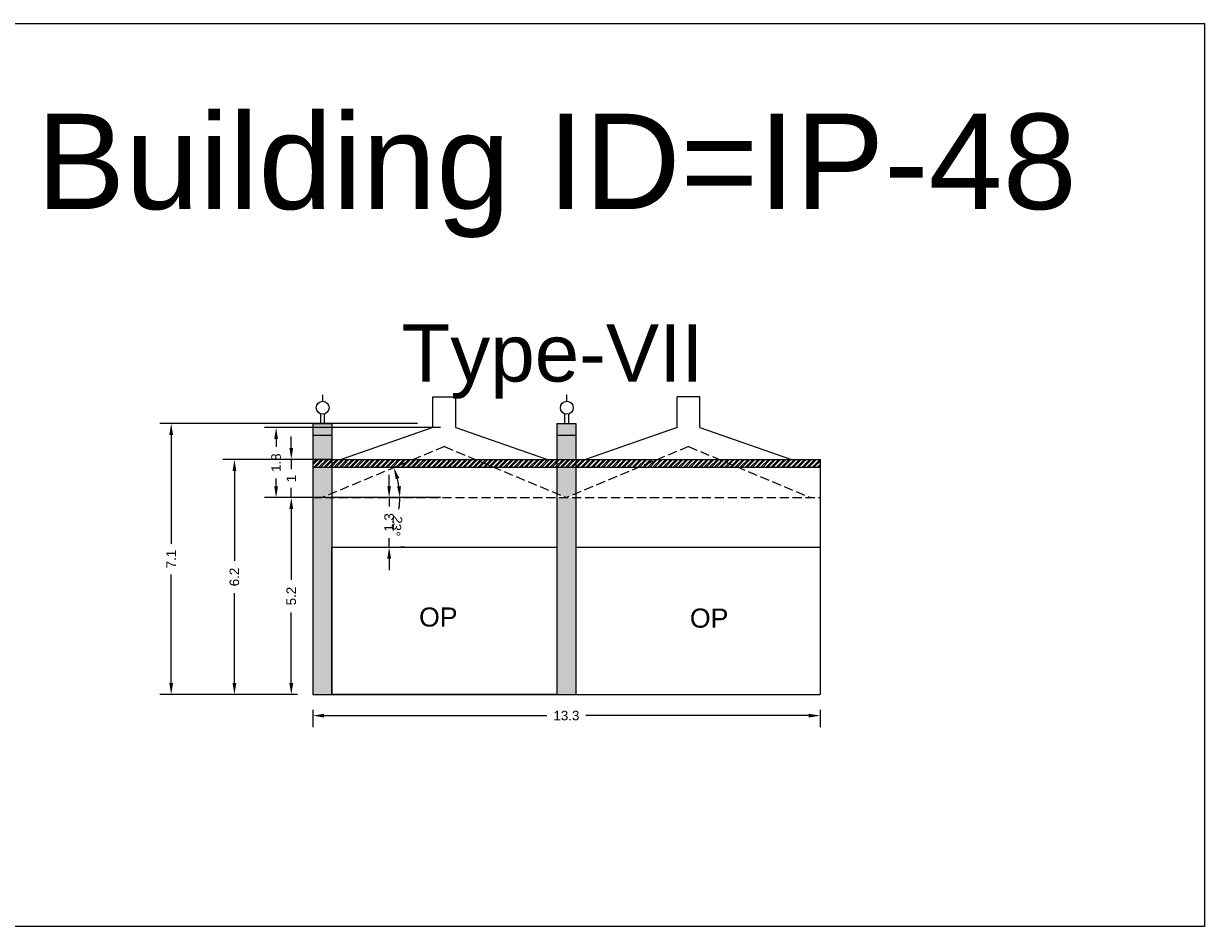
# Model space of a CAD drawing. Header units: metres. Extents: x 3416658 to 3417184, y -6712896 to -6712690.
# Tile 35 of 58: x 3416968 to 3416999, y -6712857 to -6712833. Entities that reach past the tile are written whole.
import ezdxf

# ---------------------------------------------------------------- set-up
doc = ezdxf.new("R2010")
doc.units = ezdxf.units.M
doc.linetypes.add('ACAD_ISO02W100', pattern=[15, 12, -3])
doc.layers.add('Dotted', color=7, linetype='ACAD_ISO02W100', plot=False)
doc.styles.get("Standard").update_dxf_attribs({"font": 'arial.ttf'})
doc.dimstyles.new('ISO-25', dxfattribs={"dimtxt": 0.25, "dimasz": 0.3, "dimexe": 0.3, "dimexo": 0.4, "dimgap": 0.2, "dimtad": 0, "dimdec": 1, "dimdsep": 46, "dimtxsty": 'Standard', "dimcen": 2.5, "dimadec": 0, "dimazin": 0, "dimtfac": 1, "dimtdec": 1, "dimtmove": 0, "dimatfit": 3, "dimfxl": 1, "dimarcsym": 0})

# ---------------------------------------------------------------- blocks, each defined once
blk = doc.blocks.new('*D424')
at = {"color": 0, "lineweight": -2, "transparency": 16777216}
for start, end in [(8.4605, 14.261), (351.5395, 360)]:
    blk.add_arc((3416976.233, -6712845.413), 2.033, start, end, dxfattribs=at)
at = {"color": 0, "transparency": 16777216}
for points in [[(3416978.157, -6712844.928), (3416978.252, -6712844.897), (3416978.109, -6712844.628)], [(3416978.294, -6712845.111), (3416978.195, -6712845.118), (3416978.267, -6712845.413)]]:
    blk.add_solid(points, dxfattribs=at)
at = {"layer": 'Defpoints', "color": 0, "transparency": 16777216}
for p in [(3416979.433, -6712844.073), (3416978.196, -6712844.882), (3416975.983, -6712845.413), (3416976.233, -6712845.413), (3416989.283, -6712845.413)]:
    blk.add_point(p, dxfattribs=at)
at = {"color": 0, "transparency": 16777216, "insert": (3416978.179, -6712846.155), "char_height": 0.25, "attachment_point": 5, "rotation": 261.5395}
blk.add_mtext('23°', dxfattribs=at)
blk = doc.blocks.new('*D425')
at = {"color": 0, "lineweight": -2, "transparency": 16777216}
for p, q in [((3416975.421, -6712844.113), (3416975.421, -6712843.813)), ((3416976.465, -6712844.413), (3416975.121, -6712844.413)), ((3416975.421, -6712844.413), (3416975.421, -6712844.667)), ((3416975.421, -6712845.413), (3416975.421, -6712845.16)), ((3416976.465, -6712845.413), (3416975.121, -6712845.413)), ((3416975.421, -6712845.713), (3416975.421, -6712846.013))]:
    blk.add_line(p, q, dxfattribs=at)
at = {"color": 0, "transparency": 16777216}
for points in [[(3416975.371, -6712844.113), (3416975.471, -6712844.113), (3416975.421, -6712844.413)], [(3416975.371, -6712845.713), (3416975.471, -6712845.713), (3416975.421, -6712845.413)]]:
    blk.add_solid(points, dxfattribs=at)
at = {"layer": 'Defpoints', "color": 0, "transparency": 16777216}
for p in [(3416975.421, -6712844.413), (3416976.865, -6712844.413), (3416976.865, -6712845.413)]:
    blk.add_point(p, dxfattribs=at)
at = {"color": 0, "transparency": 16777216, "insert": (3416975.421, -6712844.913), "char_height": 0.25, "attachment_point": 5, "rotation": 90}
blk.add_mtext('1', dxfattribs=at)
blk = doc.blocks.new('*D426')
at = {"color": 0, "lineweight": -2, "transparency": 16777216}
for p, q in [((3416979.333, -6712843.578), (3416974.723, -6712843.578)), ((3416975.023, -6712843.878), (3416975.023, -6712844.08)), ((3416975.023, -6712845.113), (3416975.023, -6712844.912)), ((3416979.333, -6712845.413), (3416974.723, -6712845.413))]:
    blk.add_line(p, q, dxfattribs=at)
at = {"color": 0, "transparency": 16777216}
for points in [[(3416974.973, -6712843.878), (3416975.073, -6712843.878), (3416975.023, -6712843.578)], [(3416974.973, -6712845.113), (3416975.073, -6712845.113), (3416975.023, -6712845.413)]]:
    blk.add_solid(points, dxfattribs=at)
at = {"layer": 'Defpoints', "color": 0, "transparency": 16777216}
for p in [(3416979.733, -6712843.578), (3416975.023, -6712845.413), (3416979.733, -6712845.413)]:
    blk.add_point(p, dxfattribs=at)
at = {"color": 0, "transparency": 16777216, "insert": (3416975.023, -6712844.496), "char_height": 0.25, "attachment_point": 5, "rotation": 90}
blk.add_mtext('1.8', dxfattribs=at)
blk = doc.blocks.new('*D427')
at = {"color": 0, "lineweight": -2, "transparency": 16777216}
for p, q in [((3416977.986, -6712845.113), (3416977.986, -6712844.813)), ((3416977.986, -6712845.413), (3416977.986, -6712845.648)), ((3416978.386, -6712845.413), (3416978.286, -6712845.413)), ((3416977.986, -6712846.713), (3416977.986, -6712846.479)), ((3416978.386, -6712846.713), (3416978.286, -6712846.713)), ((3416977.986, -6712847.013), (3416977.986, -6712847.313))]:
    blk.add_line(p, q, dxfattribs=at)
at = {"color": 0, "transparency": 16777216}
for points in [[(3416977.936, -6712845.113), (3416978.036, -6712845.113), (3416977.986, -6712845.413)], [(3416977.936, -6712847.013), (3416978.036, -6712847.013), (3416977.986, -6712846.713)]]:
    blk.add_solid(points, dxfattribs=at)
at = {"layer": 'Defpoints', "color": 0, "transparency": 16777216}
for p in [(3416977.986, -6712845.413), (3416977.986, -6712845.413), (3416977.986, -6712846.713)]:
    blk.add_point(p, dxfattribs=at)
at = {"color": 0, "transparency": 16777216, "insert": (3416977.986, -6712846.063), "char_height": 0.25, "attachment_point": 5, "rotation": 90}
blk.add_mtext('1.3', dxfattribs=at)
blk = doc.blocks.new('*D428')
at = {"color": 0, "lineweight": -2, "transparency": 16777216}
for p, q in [((3416975.833, -6712845.413), (3416975.121, -6712845.413)), ((3416975.421, -6712845.713), (3416975.421, -6712847.567)), ((3416975.421, -6712850.273), (3416975.421, -6712848.42)), ((3416975.583, -6712850.573), (3416975.121, -6712850.573))]:
    blk.add_line(p, q, dxfattribs=at)
at = {"color": 0, "transparency": 16777216}
for points in [[(3416975.371, -6712845.713), (3416975.471, -6712845.713), (3416975.421, -6712845.413)], [(3416975.371, -6712850.273), (3416975.471, -6712850.273), (3416975.421, -6712850.573)]]:
    blk.add_solid(points, dxfattribs=at)
at = {"layer": 'Defpoints', "color": 0, "transparency": 16777216}
for p in [(3416975.421, -6712845.413), (3416976.233, -6712845.413), (3416975.983, -6712850.573)]:
    blk.add_point(p, dxfattribs=at)
at = {"color": 0, "transparency": 16777216, "insert": (3416975.421, -6712847.993), "char_height": 0.25, "attachment_point": 5, "rotation": 90}
blk.add_mtext('5.2', dxfattribs=at)
blk = doc.blocks.new('*D429')
at = {"color": 0, "lineweight": -2, "transparency": 16777216}
for p, q in [((3416975.983, -6712850.973), (3416975.983, -6712851.426)), ((3416989.283, -6712850.973), (3416989.283, -6712851.426)), ((3416976.283, -6712851.126), (3416982.12, -6712851.126)), ((3416988.983, -6712851.126), (3416983.146, -6712851.126))]:
    blk.add_line(p, q, dxfattribs=at)
at = {"color": 0, "transparency": 16777216}
for points in [[(3416976.283, -6712851.076), (3416976.283, -6712851.176), (3416975.983, -6712851.126)], [(3416988.983, -6712851.076), (3416988.983, -6712851.176), (3416989.283, -6712851.126)]]:
    blk.add_solid(points, dxfattribs=at)
at = {"layer": 'Defpoints', "color": 0, "transparency": 16777216}
for p in [(3416975.983, -6712850.573), (3416989.283, -6712850.573), (3416989.283, -6712851.126)]:
    blk.add_point(p, dxfattribs=at)
at = {"color": 0, "transparency": 16777216, "insert": (3416982.633, -6712851.126), "char_height": 0.25, "attachment_point": 5}
blk.add_mtext('13.3', dxfattribs=at)
blk = doc.blocks.new('*D430')
at = {"color": 0, "lineweight": -2, "transparency": 16777216}
for p, q in [((3416976.333, -6712844.413), (3416973.63, -6712844.413)), ((3416973.93, -6712844.713), (3416973.93, -6712847.066)), ((3416973.93, -6712850.273), (3416973.93, -6712847.92)), ((3416975.583, -6712850.573), (3416973.63, -6712850.573))]:
    blk.add_line(p, q, dxfattribs=at)
at = {"color": 0, "transparency": 16777216}
for points in [[(3416973.88, -6712844.713), (3416973.98, -6712844.713), (3416973.93, -6712844.413)], [(3416973.88, -6712850.273), (3416973.98, -6712850.273), (3416973.93, -6712850.573)]]:
    blk.add_solid(points, dxfattribs=at)
at = {"layer": 'Defpoints', "color": 0, "transparency": 16777216}
for p in [(3416973.93, -6712844.413), (3416976.733, -6712844.413), (3416975.983, -6712850.573)]:
    blk.add_point(p, dxfattribs=at)
at = {"color": 0, "transparency": 16777216, "insert": (3416973.93, -6712847.493), "char_height": 0.25, "attachment_point": 5, "rotation": 90}
blk.add_mtext('6.2', dxfattribs=at)
blk = doc.blocks.new('*D431')
at = {"color": 0, "lineweight": -2, "transparency": 16777216}
for p, q in [((3416978.733, -6712843.473), (3416971.973, -6712843.473)), ((3416972.273, -6712843.773), (3416972.273, -6712846.621)), ((3416972.273, -6712850.273), (3416972.273, -6712847.426)), ((3416975.583, -6712850.573), (3416971.973, -6712850.573))]:
    blk.add_line(p, q, dxfattribs=at)
at = {"color": 0, "transparency": 16777216}
for points in [[(3416972.223, -6712843.773), (3416972.323, -6712843.773), (3416972.273, -6712843.473)], [(3416972.223, -6712850.273), (3416972.323, -6712850.273), (3416972.273, -6712850.573)]]:
    blk.add_solid(points, dxfattribs=at)
at = {"layer": 'Defpoints', "color": 0, "transparency": 16777216}
for p in [(3416972.273, -6712843.473), (3416979.133, -6712843.473), (3416975.983, -6712850.573)]:
    blk.add_point(p, dxfattribs=at)
at = {"color": 0, "transparency": 16777216, "insert": (3416972.273, -6712847.023), "char_height": 0.25, "attachment_point": 5, "rotation": 90}
blk.add_mtext('7.1', dxfattribs=at)

msp = doc.modelspace()

# ---------------------------------------------------------------- hatches: boundary and pattern name
h = msp.add_hatch(color=256)
h.dxf.hatch_style = 1
h.paths.add_polyline_path([(3416976.483, -6712845.413), (3416975.983, -6712845.413), (3416975.983, -6712850.573), (3416976.483, -6712850.573)])
h.paths.add_polyline_path([(3416976.483, -6712844.613), (3416975.983, -6712844.613), (3416975.983, -6712845.413), (3416976.233, -6712845.413), (3416976.483, -6712845.309)])
h.paths.add_polyline_path([(3416976.483, -6712843.773), (3416975.983, -6712843.773), (3416975.983, -6712844.413), (3416976.483, -6712844.413)])
h.paths.add_polyline_path([(3416976.483, -6712843.473), (3416975.983, -6712843.473), (3416975.983, -6712843.773), (3416976.483, -6712843.773)])
h.paths.add_polyline_path([(3416982.883, -6712843.773), (3416982.383, -6712843.773), (3416982.383, -6712844.413), (3416982.883, -6712844.413)])
h.paths.add_polyline_path([(3416982.883, -6712843.473), (3416982.383, -6712843.473), (3416982.383, -6712843.773), (3416982.883, -6712843.773)])
h.paths.add_polyline_path([(3416982.883, -6712844.613), (3416982.383, -6712844.613), (3416982.383, -6712845.309), (3416982.633, -6712845.413), (3416982.883, -6712845.309)])
h.paths.add_polyline_path([(3416982.883, -6712845.413), (3416982.383, -6712845.413), (3416982.383, -6712850.573), (3416982.883, -6712850.573)])
h = msp.add_hatch()
h.set_pattern_fill('ANSI32', color=256, scale=0.01)
h.set_pattern_definition([(45, (-13.334655, 28.0307), (-0.067351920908, 0.067351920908), []), (45, (-13.28975, 28.0307), (-0.067351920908, 0.067351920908), [])])
h.paths.add_polyline_path([(3416980.245, -6712844.413), (3416978.621, -6712844.413), (3416978.144, -6712844.613), (3416980.723, -6712844.613)])
h.paths.add_polyline_path([(3416982.383, -6712844.413), (3416980.245, -6712844.413), (3416980.723, -6712844.613), (3416982.383, -6712844.613)])
h.paths.add_polyline_path([(3416982.883, -6712844.413), (3416982.383, -6712844.413), (3416982.383, -6712844.613), (3416982.883, -6712844.613)])
h.paths.add_polyline_path([(3416985.021, -6712844.413), (3416982.883, -6712844.413), (3416982.883, -6712844.613), (3416984.544, -6712844.613)])
h.paths.add_polyline_path([(3416986.645, -6712844.413), (3416985.021, -6712844.413), (3416984.544, -6712844.613), (3416987.123, -6712844.613)])
h.paths.add_polyline_path([(3416989.283, -6712844.413), (3416986.645, -6712844.413), (3416987.123, -6712844.613), (3416989.283, -6712844.613)])
h.paths.add_polyline_path([(3416978.621, -6712844.413), (3416976.483, -6712844.413), (3416976.483, -6712844.613), (3416978.144, -6712844.613)])
h.paths.add_polyline_path([(3416976.483, -6712844.413), (3416975.983, -6712844.413), (3416975.983, -6712844.613), (3416976.483, -6712844.613)])

# ---------------------------------------------------------------- linework, layer by layer
for points in [[(3416964.943, -6712832.992), (3416999.356, -6712832.992), (3416999.356, -6712856.648), (3416964.943, -6712856.648)], [(3416976.483, -6712846.713), (3416982.383, -6712846.713), (3416982.383, -6712850.573), (3416976.483, -6712850.573)]]:
    msp.add_lwpolyline(points, close=True)
for points in [[(3416976.244, -6712842.889), (3416976.244, -6712842.723)], [(3416979.133, -6712842.773), (3416979.733, -6712842.773)], [(3416979.133, -6712843.578), (3416979.133, -6712842.773)], [(3416979.733, -6712843.578), (3416979.733, -6712842.773)], [(3416982.644, -6712842.889), (3416982.644, -6712842.723)], [(3416986.133, -6712842.773), (3416985.533, -6712842.773)], [(3416985.533, -6712843.578), (3416985.533, -6712842.773)], [(3416986.133, -6712843.578), (3416986.133, -6712842.773)], [(3416976.194, -6712843.473), (3416976.194, -6712843.219)], [(3416976.294, -6712843.473), (3416976.294, -6712843.219)], [(3416982.594, -6712843.473), (3416982.594, -6712843.219)], [(3416982.694, -6712843.473), (3416982.694, -6712843.219)], [(3416975.983, -6712843.473), (3416975.983, -6712850.573)], [(3416975.983, -6712843.473), (3416976.483, -6712843.473)], [(3416976.483, -6712843.473), (3416976.483, -6712850.573)], [(3416979.133, -6712843.578), (3416976.733, -6712844.413)], [(3416979.733, -6712843.578), (3416982.133, -6712844.413)], [(3416982.383, -6712843.473), (3416982.383, -6712850.573)], [(3416982.383, -6712843.473), (3416982.883, -6712843.473)], [(3416982.883, -6712843.473), (3416982.883, -6712850.573)], [(3416985.533, -6712843.578), (3416983.133, -6712844.413)], [(3416986.133, -6712843.578), (3416988.533, -6712844.413)], [(3416975.983, -6712843.773), (3416976.483, -6712843.773)], [(3416982.383, -6712843.773), (3416982.883, -6712843.773)], [(3416975.983, -6712844.413), (3416989.283, -6712844.413)], [(3416989.283, -6712844.413), (3416989.283, -6712850.573)], [(3416975.983, -6712844.613), (3416989.283, -6712844.613)], [(3416976.483, -6712846.713), (3416982.383, -6712846.713)], [(3416982.883, -6712846.713), (3416989.283, -6712846.713)], [(3416975.983, -6712850.573), (3416989.283, -6712850.573)]]:
    msp.add_lwpolyline(points)
for centre in [(3416976.244, -6712843.058), (3416982.644, -6712843.058)]:
    msp.add_circle(centre, 0.169)
at = {"layer": 'Dotted', "ltscale": 0.02}
for points in [[(3416979.433, -6712844.073), (3416976.233, -6712845.413)], [(3416979.433, -6712844.073), (3416982.633, -6712845.413)], [(3416985.833, -6712844.073), (3416982.633, -6712845.413)], [(3416985.833, -6712844.073), (3416989.033, -6712845.413)], [(3416975.983, -6712845.413), (3416989.283, -6712845.413)]]:
    msp.add_lwpolyline(points, dxfattribs=at)

# ---------------------------------------------------------------- texts
for s, heights, insert, char_height, attachment_point in [('Building ID=IP-48', [0.517], (3416968.738, -6712835.353), 2.5, 1), ('Type-VII  ', [0.517], (3416978.31, -6712840.871), 1.5, 1), ('OP', [0], (3416979.78, -6712848.292), 0.5, 3), ('OP', [0], (3416986.879, -6712848.32), 0.5, 3)]:
    msp.add_mtext_dynamic_manual_height_columns(s, width=67.86454, gutter_width=12.5, heights=heights, dxfattribs=dict(insert=insert, char_height=char_height, attachment_point=attachment_point))

# ---------------------------------------------------------------- dimensions: what is measured, and where the dimension line sits
for base, p1, p2, picture, middle in [((3416972.273, -6712843.473), (3416975.983, -6712850.573), (3416979.133, -6712843.473), '*D431', (3416972.273, -6712847.023)), ((3416975.023, -6712845.413), (3416979.733, -6712843.578), (3416979.733, -6712845.413), '*D426', (3416975.023, -6712844.496)), ((3416975.421, -6712844.413), (3416976.865, -6712845.413), (3416976.865, -6712844.413), '*D425', (3416975.421, -6712844.913)), ((3416973.93, -6712844.413), (3416975.983, -6712850.573), (3416976.733, -6712844.413), '*D430', (3416973.93, -6712847.493)), ((3416975.421, -6712845.413), (3416975.983, -6712850.573), (3416976.233, -6712845.413), '*D428', (3416975.421, -6712847.993))]:
    dim = msp.add_linear_dim(base=base, p1=p1, p2=p2, angle=90, dimstyle='ISO-25')
    dim.commit()
    dim.dimension.update_dxf_attribs({"geometry": picture, "text_midpoint": middle})
dim = msp.add_angular_dim_2l(base=(3416978.196, -6712844.882), line1=((3416979.433, -6712844.073), (3416976.233, -6712845.413)), line2=((3416975.983, -6712845.413), (3416989.283, -6712845.413)), dimstyle='ISO-25')
dim.commit()
dim.dimension.update_dxf_attribs({"geometry": '*D424', "text_midpoint": (3416978.179, -6712846.155)})
dim = msp.add_linear_dim(base=(3416977.986, -6712845.413), p1=(3416977.986, -6712846.713), p2=(3416977.986, -6712845.413), angle=90, dimstyle='ISO-25')
dim.commit()
dim.dimension.update_dxf_attribs({"geometry": '*D427', "text_midpoint": (3416977.986, -6712846.063), "dimtype": 160})
dim = msp.add_linear_dim(base=(3416989.283, -6712851.126), p1=(3416975.983, -6712850.573), p2=(3416989.283, -6712850.573), dimstyle='ISO-25')
dim.commit()
dim.dimension.update_dxf_attribs({"geometry": '*D429', "text_midpoint": (3416982.633, -6712851.126)})

doc.saveas('drawing.dxf')
